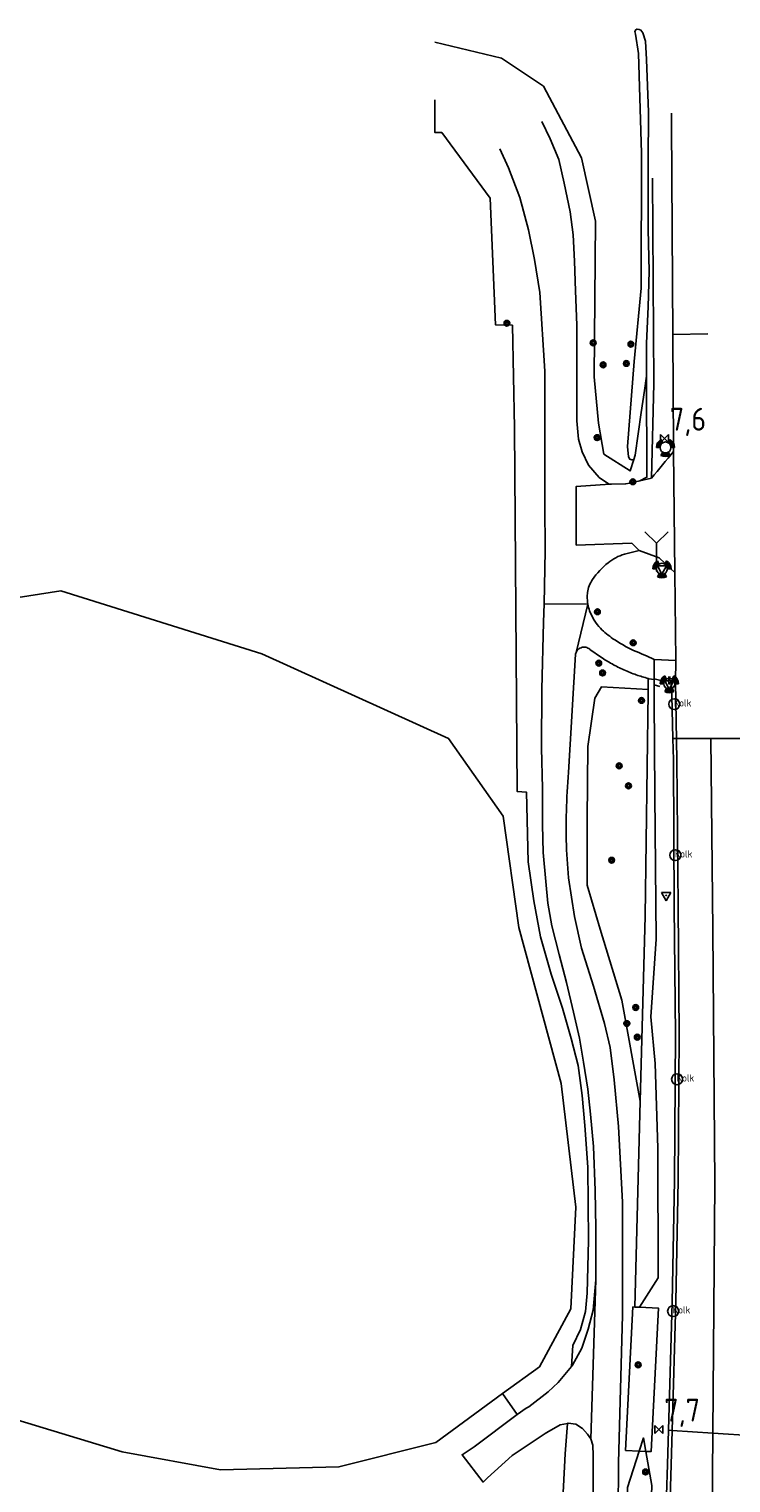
# Model space of a CAD drawing. Header units: metres. Extents: x 152644 to 153206, y 452871 to 453312.
# Tile 8 of 11: x 152862 to 152939, y 453153 to 453312. Entities that reach past the tile are written whole.
import ezdxf

# ---------------------------------------------------------------- set-up
doc = ezdxf.new("R2010")
doc.units = ezdxf.units.M
doc.header["$LTSCALE"] = 4
doc.linetypes.add('SCHRIKH', pattern=[100, 100, 0])
doc.layers.get('0').update_dxf_attribs({"linetype": 'CONTINUOUS'})
for name, color, linetype in [('G_BTD', 3, 'CONTINUOUS'), ('G_OTD', 32, 'CONTINUOUS'), ('G_OWG', 6, 'CONTINUOUS'), ('G_WGD', 7, 'CONTINUOUS'), ('G_WTD', 5, 'CONTINUOUS'), ('LSHDUP', 1, 'CONTINUOUS'), ('LWGI', 7, 'CONTINUOUS'), ('PPALHM', 10, 'CONTINUOUS'), ('PVGO', 102, 'CONTINUOUS')]:
    doc.layers.add(name, color=color, linetype=linetype)
for name, color, linetype, true_color in [('PBRD', 7, 'CONTINUOUS', 0xbd2877), ('PPAL', 7, 'CONTINUOUS', 0xbd2877), ('PPUT', 7, 'CONTINUOUS', 0xbd2877)]:
    doc.layers.add(name, color=color, linetype=linetype, true_color=true_color)
doc.styles.add('ISO', font='ISO')
doc.styles.get("Standard").update_dxf_attribs({"font": 'ISO'})

# ---------------------------------------------------------------- blocks, each defined once
blk = doc.blocks.new('kolk')
at = {"color": 0}
blk.add_circle((0, 0), 0.6, dxfattribs=at)
at = {"color": 0, "linetype": 'Continuous', "style": 'ISO'}
blk.add_attdef('KOLK', (-0.04, -0.26), '', height=0.8, dxfattribs=at)
blk = doc.blocks.new('boom')
at = {"color": 0}
for radius in [0.315, 0.225, 0.135]:
    blk.add_circle((0, 0), radius, dxfattribs=at)
blk = doc.blocks.new('verkeersbord-pl')
at = {"linetype": 'Continuous'}
blk.add_circle((0, 0), 0.03, dxfattribs=at)
blk = doc.blocks.new('wegwijzer')
at = {"color": 0}
for q in [(-0.424, 1.424), (0.424, 1.424), (0, 0)]:
    blk.add_line((0, 1), q, dxfattribs=at)
blk = doc.blocks.new('verkeersbord')
at = {"color": 0}
for p, q in [((0.5, 0.32), (-0.5, 0.32)), ((-0.5, 0.32), (0, -0.6)), ((0, -0.6), (0.5, 0.32))]:
    blk.add_line(p, q, dxfattribs=at)
blk = doc.blocks.new('verkeerslicht')
at = {"color": 0, "linetype": 'Continuous'}
for p, q in [((-1, 0), (-0.6, 0)), ((-0.3, 0.52), (-0.5, 0.86)), ((0.3, 0.52), (0.5, 0.86)), ((0.6, 0), (1, 0)), ((-0.3, -0.52), (-0.5, -0.86)), ((0.3, -0.52), (0.5, -0.86))]:
    blk.add_line(p, q, dxfattribs=at)
at = {"color": 0}
blk.add_circle((0, 0), 0.6, dxfattribs=at)
at = {"color": 0, "linetype": 'Continuous'}
for radius, start, end in [(0.996, 119.9985, 179.9935), (0.897, 119.9989, 179.9928), (0.797, 119.9994, 179.9919), (0.697, 120, 179.9907), (0.697, 0.0093, 60), (0.797, 0.0081, 60.0006), (0.897, 0.0072, 60.0011), (0.996, 0.0065, 60.0015), (0.996, 240.0015, 299.9985), (0.897, 240.0011, 299.9989), (0.797, 240.0006, 299.9994), (0.697, 240, 300)]:
    blk.add_arc((0, 0), radius, start, end, dxfattribs=at)
blk = doc.blocks.new('drukknoppaal')
at = {"linetype": 'ByBlock', "lineweight": -2}
h = blk.add_hatch(color=0, dxfattribs=at)
h.dxf.hatch_style = 1
h.paths.add_polyline_path([(0.15, 0.8), (-0.15, 0.8), (-0.15, -0.1), (0, -0.1, -0.414214), (-0.1, 0, -1), (0.1, 0, -0.414214), (0, -0.1), (0.15, -0.1)])
h.paths.add_polyline_path([(-0.1, 0.3, -1), (0.1, 0.3, -1)], flags=16)
at = {"linetype": 'ByBlock', "lineweight": -2, "true_color": 0x681648}
h = blk.add_hatch(color=219, dxfattribs=at)
h.dxf.hatch_style = 1
h.paths.add_polyline_path([(0.1, 0, 1), (-0.1, 0, 1)])
at = {"color": 0, "linetype": 'ByBlock', "lineweight": -2}
blk.add_attdef('DRUKKNOPPAAL', (0.5, 0.35), '', height=0.5, dxfattribs=at)
blk = doc.blocks.new('kilometerpaal')
at = {"color": 0}
for p, q in [((-0.44, 0.44), (0.44, -0.44)), ((-0.44, -0.44), (-0.44, 0.44)), ((0.44, 0.44), (-0.44, -0.44)), ((0.44, -0.44), (0.44, 0.44))]:
    blk.add_line(p, q, dxfattribs=at)
at = {"color": 0, "style": 'ISO'}
blk.add_attdef('KILOMETERPAAL', (0.59, 0.87), '', height=2.5, dxfattribs=at)

msp = doc.modelspace()

# ---------------------------------------------------------------- linework, layer by layer
at = {"layer": 'G_BTD', "linetype": 'Continuous', "transparency": 33554687}
for points in [[(152906.566, 453310.619), (152913.853, 453308.856), (152918.456, 453305.788), (152922.598, 453297.963), (152924.132, 453291.059), (152923.979, 453274.028), (152924.439, 453268.965), (152925.053, 453265.59), (152927.913, 453263.741), (152928.317, 453265.007)], [(152921.5, 453165.891), (152921.66, 453168.165), (152922.473, 453169.93), (152923.046, 453171.884), (152923.208, 453173.908), (152923.38, 453179.663), (152923.273, 453187.667), (152922.951, 453192.208), (152922.664, 453195.489), (152922.225, 453198.754), (152921.488, 453201.736), (152920.521, 453205.038), (152919.297, 453208.763), (152918.139, 453212.826), (152917.377, 453216.764), (152916.791, 453221.013), (152916.592, 453228.644), (152915.571, 453228.725), (152915.287, 453268.443), (152915.054, 453279.66), (152913.213, 453279.712), (152912.632, 453293.541), (152907.341, 453300.735), (152906.592, 453300.715), (152906.583, 453304.316)], [(152928.955, 453262.67), (152929.745, 453263.063), (152929.681, 453274.096)], [(152913.988, 453162.911), (152917.997, 453165.839), (152921.437, 453172.189), (152921.966, 453183.302), (152920.378, 453196.796), (152915.748, 453213.861), (152914.028, 453226.032), (152908.075, 453234.499), (152887.702, 453243.759), (152865.742, 453250.638), (152849.602, 453248.125), (152833.462, 453240.32), (152828.7, 453237.145), (152824.07, 453230.398), (152824.535, 453229.557)], [(152929.88, 453239.871), (152924.77, 453240.149), (152924.039, 453238.932), (152923.308, 453233.632), (152923.222, 453225.671), (152923.222, 453218.479), (152924.62, 453213.685), (152927.018, 453205.894), (152929.024, 453194.856)]]:
    msp.add_lwpolyline(points, dxfattribs=at)
at = {"layer": 'G_OTD', "linetype": 'Continuous', "transparency": 33554687}
for points in [[(152913.988, 453162.911), (152906.682, 453157.577), (152896.115, 453154.898), (152883.167, 453154.601), (152872.451, 453156.536), (152854.294, 453162.042), (152838.667, 453167.102), (152834.5, 453168.888), (152832.565, 453170.674), (152833.864, 453178.422), (152835.362, 453188.652), (152835.237, 453195.016), (152834.488, 453201.753), (152830.745, 453217.099), (152828.171, 453222.989), (152824.535, 453229.557)], [(152915.571, 453160.643), (152913.988, 453162.911)], [(152918.811, 453117.555), (152920.824, 453156.336), (152921.059, 453159.66)]]:
    msp.add_lwpolyline(points, dxfattribs=at)
at = {"layer": 'G_OWG', "linetype": 'Continuous', "transparency": 33554687}
for points in [[(152930.253, 453262.966), (152930.495, 453273.292), (152930.364, 453295.745)], [(152930.517, 453240.963), (152930.518, 453240.368), (152930.519, 453238.751), (152930.623, 453228.376), (152930.762, 453212.59), (152930.169, 453204.088), (152930.654, 453198.986), (152930.953, 453189.75), (152930.955, 453175.555), (152928.946, 453172.351)], [(152929.881, 453241.067), (152929.88, 453239.871)], [(152929.88, 453239.871), (152929.881, 453239.554), (152929.562, 453215.103), (152929.024, 453194.856)], [(152929.024, 453194.856), (152928.426, 453172.378)], [(152928.426, 453172.378), (152928.221, 453172.389), (152927.409, 453156.716), (152928.902, 453156.639)], [(152928.426, 453172.378), (152928.946, 453172.351)], [(152928.946, 453172.351), (152931.018, 453172.244), (152930.206, 453156.571), (152929.619, 453156.602)], [(152928.902, 453156.639), (152929.36, 453158.07), (152929.619, 453156.602)], [(152927.273, 453117.628), (152927.476, 453127.33), (152927.446, 453137.065), (152927.629, 453152.659), (152928.902, 453156.639)], [(152929.619, 453156.602), (152930.278, 453152.858), (152929.652, 453135.283), (152928.742, 453116.768), (152927.707, 453114.181)], [(152928.902, 453156.639), (152929.619, 453156.602)]]:
    msp.add_lwpolyline(points, dxfattribs=at)
at = {"layer": 'G_WGD', "linetype": 'Continuous', "transparency": 33554687}
for points in [[(152932.573, 453278.664), (152932.424, 453301.65), (152932.414, 453302.838)], [(152918.256, 453301.945), (152919.189, 453300.035), (152920.11, 453297.769), (152920.692, 453295.212), (152921.345, 453292.057), (152921.678, 453289.543), (152921.844, 453286.683), (152921.939, 453283.432), (152922.1, 453279.672), (152922.106, 453275.086), (152922.101, 453269.227), (152922.266, 453267.235), (152922.679, 453265.819), (152923.349, 453264.392), (152924.534, 453263.028), (152925.553, 453262.352), (152925.878, 453262.308)], [(152918.509, 453249.219), (152918.646, 453255.003), (152918.61, 453260.132), (152918.61, 453274.666), (152918.061, 453283.24), (152917.472, 453286.864), (152916.822, 453290.106), (152915.882, 453293.642), (152914.635, 453296.885), (152913.68, 453298.94)], [(152932.573, 453278.664), (152936.385, 453278.717)], [(152932.656, 453265.868), (152932.653, 453266.365), (152932.573, 453278.664)], [(152932.656, 453265.868), (152932.778, 453252.659)], [(152928.955, 453262.67), (152930.253, 453262.966)], [(152925.878, 453262.308), (152925.693, 453262.306), (152922.02, 453262.062), (152922.022, 453255.648), (152928.079, 453255.839)], [(152925.878, 453262.308), (152927.416, 453262.32), (152927.889, 453262.428)], [(152927.889, 453262.428), (152928.955, 453262.67)], [(152927.285, 453254.652), (152928.886, 453255.037)], [(152928.079, 453255.839), (152928.886, 453255.037)], [(152928.886, 453255.037), (152931.081, 453254.246), (152932.305, 453253.101)], [(152932.778, 453252.659), (152932.305, 453253.101)], [(152932.778, 453252.659), (152932.91, 453243.039)], [(152923.259, 453250.446), (152923.229, 453250.042)], [(152924.174, 453175.332), (152924.174, 453181.003), (152924.075, 453185.105), (152923.907, 453189.923), (152923.586, 453193.455), (152923.277, 453196.181), (152922.803, 453199.129), (152922.395, 453201.743), (152921.742, 453204.586), (152920.966, 453207.856), (152920.153, 453210.9), (152919.349, 453214.024), (152918.919, 453216.504), (152918.69, 453218.877), (152918.428, 453222.051), (152918.336, 453225.061), (152918.331, 453229.06), (152918.23, 453233.483), (152918.265, 453239.856), (152918.462, 453247.233), (152918.509, 453249.219)], [(152918.509, 453249.219), (152923.292, 453249.191)], [(152921.999, 453243.9), (152923.292, 453249.191)], [(152921.946, 453243.726), (152921.197, 453230.798)], [(152924.688, 453243.42), (152923.609, 453244.158)], [(152930.517, 453241.028), (152930.517, 453241.215), (152930.539, 453243.155)], [(152930.539, 453243.155), (152932.91, 453243.039)], [(152932.415, 453240.763), (152932.866, 453240.726), (152932.91, 453243.039)], [(152929.881, 453241.067), (152929.97, 453241.044)], [(152929.97, 453241.044), (152930.517, 453240.963)], [(152932.415, 453240.763), (152931.272, 453240.858), (152930.517, 453241.028)], [(152930.517, 453240.963), (152930.517, 453241.028)], [(152932.578, 453234.499), (152932.415, 453240.763)], [(152932.105, 453158.921), (152932.485, 453172.882), (152932.752, 453186.225), (152932.865, 453202.153), (152932.718, 453216.115), (152932.638, 453232.167), (152932.578, 453234.499)], [(152936.727, 453234.512), (152932.578, 453234.499)], [(152940.366, 453234.524), (152936.727, 453234.512)], [(152936.727, 453234.512), (152936.928, 453213.593), (152937.154, 453185.86), (152936.926, 453158.602)], [(152925.769, 453117.615), (152926.031, 453120.425), (152926.364, 453126.826), (152926.594, 453134.859), (152926.559, 453144.41), (152926.657, 453155.366), (152927.079, 453171.47), (152927.071, 453183.842), (152926.628, 453192.091), (152926.174, 453197.222), (152925.728, 453200.724), (152925.12, 453203.347), (152923.927, 453207.459), (152922.607, 453211.583), (152921.852, 453215.045), (152921.195, 453219.276), (152920.965, 453222.339)], [(152921.5, 453165.891), (152921.619, 453166.036), (152922.647, 453167.896), (152923.328, 453169.967), (152923.872, 453172.035), (152924.174, 453175.332)], [(152924.174, 453175.332), (152923.623, 453157.984)], [(152921.5, 453165.891), (152920.052, 453164.126), (152918.966, 453163.107), (152916.83, 453161.487), (152916.562, 453161.307), (152915.571, 453160.643)], [(152921.059, 453159.66), (152920.263, 453159.519), (152918.814, 453158.681), (152918.627, 453158.573), (152915.033, 453156.167), (152912.345, 453153.696), (152911.857, 453153.255), (152909.563, 453156.229), (152910.891, 453157.11), (152915.571, 453160.643)], [(152923.623, 453157.984), (152923.254, 453158.499), (152922.695, 453159.097), (152921.986, 453159.56), (152921.155, 453159.677), (152921.059, 453159.66)], [(152922.764, 453117.589), (152923.033, 453118.617), (152923.457, 453124.23), (152923.695, 453129.882), (152923.864, 453138.948), (152923.943, 453146.736), (152923.887, 453152.665), (152923.891, 453156.135), (152923.827, 453157.284), (152923.623, 453157.984)], [(152929.837, 453095.641), (152929.575, 453095.636), (152929.612, 453096.42), (152930.191, 453108.671), (152930.604, 453119.178), (152931.04, 453128.908), (152931.562, 453142.62), (152931.876, 453151.801), (152932.003, 453155.186), (152932.105, 453158.921)], [(152936.926, 453158.602), (152932.508, 453158.894), (152932.105, 453158.921)], [(152936.926, 453158.602), (152936.851, 453149.641)], [(152941.502, 453158.3), (152936.926, 453158.602)]]:
    msp.add_lwpolyline(points, dxfattribs=at)
for points in [[(152930.253, 453262.966, -0.0065924), (152932.656, 453265.868)], [(152923.801, 453251.881, -0.0733235), (152925.502, 453253.713)], [(152925.502, 453253.713, -0.0956617), (152927.285, 453254.652)], [(152923.259, 453250.446, -0.1210886), (152923.801, 453251.881)], [(152923.292, 453249.191, -0.0505129), (152923.229, 453250.042)], [(152923.292, 453249.191, 0.0446669), (152923.489, 453248.457)], [(152924.681, 453246.554, -0.105032), (152923.489, 453248.457)], [(152926.038, 453245.415, -0.0521058), (152924.681, 453246.554)], [(152928.282, 453244.12, -0.035284), (152926.038, 453245.415)], [(152921.999, 453243.9, 0.0505373), (152921.946, 453243.726)], [(152922.205, 453244.209, 0.0955942), (152921.999, 453243.9)], [(152922.687, 453244.471, 0.1451849), (152922.205, 453244.209)], [(152923.19, 453244.44, 0.1333075), (152922.687, 453244.471)], [(152923.609, 453244.158, 0.1328892), (152923.19, 453244.44)], [(152930.539, 453243.155, 0.0147638), (152928.282, 453244.12)], [(152925.933, 453242.655, -0.0218335), (152924.688, 453243.42)], [(152927.239, 453242.001, -0.0214329), (152925.933, 453242.655)], [(152928.584, 453241.464, -0.0214132), (152927.239, 453242.001)], [(152929.881, 453241.067, -0.020976), (152928.584, 453241.464)], [(152921.197, 453230.798, 0.0326261), (152920.965, 453222.339)]]:
    msp.add_lwpolyline(points, format="xyb", dxfattribs=at)
at = {"layer": 'G_WTD', "linetype": 'Continuous', "transparency": 33554687}
for points in [[(152928.436, 453311.773), (152928.523, 453311.963), (152928.65, 453312.034), (152928.903, 453311.986), (152929.093, 453311.931), (152929.304, 453311.639), (152929.587, 453310.707), (152929.709, 453308.722), (152929.932, 453302.968), (152929.891, 453297.437), (152929.891, 453290.124), (152929.972, 453285.565), (152929.891, 453281.676), (152929.709, 453277.705), (152929.681, 453274.096)], [(152928.317, 453265.007), (152928.096, 453264.953), (152927.869, 453265.042), (152927.722, 453265.305), (152927.619, 453266.405), (152928.357, 453275.719), (152929.121, 453283.719), (152929.154, 453298.457), (152928.822, 453309.377), (152928.49, 453311.468), (152928.436, 453311.773)], [(152928.317, 453265.007), (152928.46, 453265.454), (152929.1, 453270.126), (152929.469, 453272.545), (152929.681, 453274.096)]]:
    msp.add_lwpolyline(points, dxfattribs=at)
at = {"layer": 'LSHDUP', "linetype": 'SCHRIKH', "lineweight": -3, "transparency": 33554687}
msp.add_lwpolyline([(152931.147, 453240.177), (152930.518, 453240.368)], dxfattribs=at)
at = {"layer": 'LWGI', "transparency": 33554687}
for points in [[(152932.508, 453158.894), (152932.909, 453172.955), (152933.139, 453186.243), (152933.249, 453202.18), (152933.147, 453216.093), (152933.024, 453232.135), (152932.866, 453240.726)], [(152932.275, 453151.523), (152932.401, 453155.14), (152932.508, 453158.894)]]:
    msp.add_lwpolyline(points, dxfattribs=at)

# ---------------------------------------------------------------- block references
at = {"layer": 'PBRD', "transparency": 33554687, "xscale": 3, "yscale": 3, "zscale": 3}
msp.add_blockref('wegwijzer', (152930.793, 453252.836), dxfattribs=at)
at = {"layer": 'PBRD', "transparency": 33554687}
for p in [(152931.383, 453253.052), (152932.185, 453240.489), (152931.846, 453217.357)]:
    msp.add_blockref('verkeersbord', p, dxfattribs=at)
at = {"layer": 'PPAL', "transparency": 33554687}
for name, p in [('verkeerslicht', (152931.772, 453266.31)), ('verkeerslicht', (152931.383, 453253.052)), ('verkeersbord-pl', (152930.793, 453252.836)), ('verkeerslicht', (152932.185, 453240.489)), ('drukknoppaal', (152932.185, 453240.489)), ('verkeersbord-pl', (152931.846, 453217.357))]:
    msp.add_blockref(name, p, dxfattribs=at)
at = {"layer": 'PPALHM', "transparency": 33554687}
for p, values in [((152931.657, 453267.278), {'KILOMETERPAAL': '7,6'}), ((152931.045, 453158.991), {'KILOMETERPAAL': '7,7'})]:
    msp.add_blockref('kilometerpaal', p, dxfattribs=at).add_auto_attribs(values)
at = {"layer": 'PPUT', "transparency": 33554687}
for p in [(152932.725, 453238.258), (152932.841, 453221.757), (152933.036, 453197.275), (152932.609, 453171.927)]:
    msp.add_blockref('kolk', p, dxfattribs=at).add_auto_attribs({'KOLK': 'Kolk'})
at = {"layer": 'PVGO', "transparency": 33554687}
for p in [(152914.453, 453279.885), (152923.871, 453277.746), (152927.996, 453277.602), (152924.956, 453275.342), (152927.495, 453275.494), (152924.297, 453267.384), (152928.193, 453262.562), (152924.334, 453248.356), (152928.247, 453244.974), (152924.483, 453242.74), (152924.9, 453241.668), (152929.156, 453238.67), (152926.718, 453231.52), (152927.73, 453229.339), (152925.893, 453221.203), (152928.518, 453205.105), (152927.555, 453203.355), (152928.693, 453201.867), (152928.789, 453166.057), (152929.602, 453154.35)]:
    msp.add_blockref('boom', p, dxfattribs=at)

doc.saveas('drawing.dxf')
